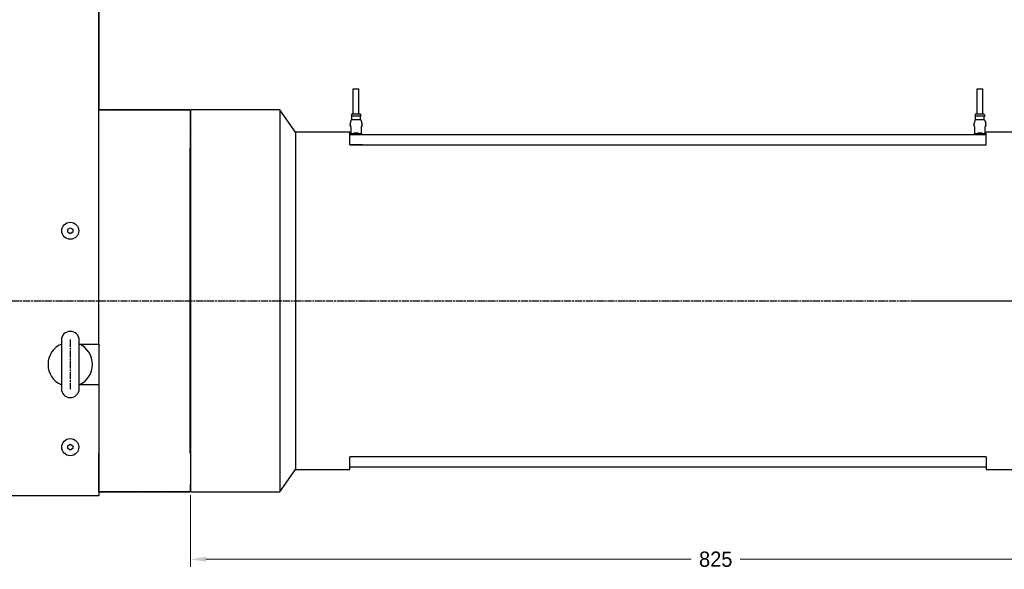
# Model space of a CAD drawing. Header units: millimetres. Extents: x 0 to 3370, y -35 to 2376.
# Tile 3 of 24: x 785 to 1558, y 774 to 1206. Entities that reach past the tile are written whole.
import ezdxf

# ---------------------------------------------------------------- set-up
doc = ezdxf.new("R2010")
doc.units = ezdxf.units.MM
doc.linetypes.add('CENTER', pattern=[2, 1.25, -0.25, 0.25, -0.25])
doc.linetypes.add('CHAIN', pattern=[0.3543, 0.2362, -0.0295, 0.0591, -0.0295])
doc.layers.add('1', color=1, linetype='CENTER')
doc.layers.add('ATA-CENTER', color=133, linetype='CENTER')
doc.styles.get("Standard").update_dxf_attribs({"font": 'gulim.ttc'})
doc.dimstyles.new('ata_L1', dxfattribs={"dimtxt": 12, "dimasz": 12, "dimexe": 6, "dimexo": 6, "dimgap": 6, "dimtad": 0, "dimtih": 1, "dimtoh": 1, "dimdec": 3, "dimdsep": 46, "dimtxsty": 'Standard', "dimcen": 0, "dimclrd": 252, "dimclre": 252, "dimclrt": 4, "dimadec": 6, "dimazin": 2, "dimtfac": 1, "dimtdec": 6, "dimtofl": 0, "dimtmove": 0, "dimatfit": 3, "dimfxl": 0, "dimtolj": 1, "dimtzin": 0, "dimlwd": 0, "dimlwe": 0, "dimarcsym": 0})
doc.dimstyles.new('ata_L2', dxfattribs={"dimtxt": 18, "dimasz": 18, "dimexe": 9, "dimexo": 9, "dimgap": 9, "dimtad": 0, "dimtih": 1, "dimtoh": 1, "dimdec": 6, "dimdsep": 46, "dimtxsty": 'Standard', "dimcen": 0, "dimclrd": 252, "dimclre": 252, "dimclrt": 4, "dimadec": 6, "dimazin": 2, "dimtfac": 1, "dimtdec": 6, "dimtofl": 0, "dimtmove": 0, "dimatfit": 3, "dimfxl": 0, "dimtolj": 1, "dimtzin": 0, "dimlwd": 0, "dimlwe": 0, "dimarcsym": 0})

# ---------------------------------------------------------------- blocks, each defined once
blk = doc.blocks.new('*D8638')
at = {"color": 252, "lineweight": 0}
for p, q in [((919.15, 832.06), (919.15, 775.73)), ((1744.15, 829.31), (1744.15, 775.73)), ((931.15, 781.73), (1312.48, 781.73)), ((1732.15, 781.73), (1350.82, 781.73))]:
    blk.add_line(p, q, dxfattribs=at)
at = {"color": 252}
for points in [[(931.15, 783.73), (931.15, 779.73), (919.15, 781.73)], [(1732.15, 779.73), (1732.15, 783.73), (1744.15, 781.73)]]:
    blk.add_solid(points, dxfattribs=at)
at = {"layer": 'Defpoints', "color": 0}
for p in [(919.15, 838.06), (1744.15, 835.31), (1744.15, 781.73)]:
    blk.add_point(p, dxfattribs=at)
at = {"color": 4, "insert": (1331.65, 781.73), "char_height": 12, "attachment_point": 5}
blk.add_mtext('\\A1;825', dxfattribs=at)
blk = doc.blocks.new('*D4506')
at = {"color": 252, "lineweight": 0}
for p, q in [((677.15, 1486.31), (677.15, 1634.66)), ((1744.15, 1140.81), (1744.15, 1634.66)), ((695.15, 1625.66), (1166.82, 1625.66)), ((1726.15, 1625.66), (1254.48, 1625.66))]:
    blk.add_line(p, q, dxfattribs=at)
at = {"color": 252}
for points in [[(695.15, 1628.66), (695.15, 1622.66), (677.15, 1625.66)], [(1726.15, 1622.66), (1726.15, 1628.66), (1744.15, 1625.66)]]:
    blk.add_solid(points, dxfattribs=at)
at = {"layer": 'Defpoints', "color": 0}
for p in [(1744.15, 1625.66), (677.15, 1477.31), (1744.15, 1131.81)]:
    blk.add_point(p, dxfattribs=at)
at = {"color": 4, "insert": (1210.65, 1625.66), "char_height": 18, "attachment_point": 5}
blk.add_mtext('\\A1;(1067)', dxfattribs=at)

msp = doc.modelspace()

# ---------------------------------------------------------------- linework, layer by layer
for p, q in [((847.1527826, 1407.312701), (847.1527826, 1135.812701)), ((847.1527826, 950.812701), (847.1527826, 1253.812701)), ((1046.9027826, 1131.362701), (1046.9027826, 1151.362701)), ((1046.9027826, 1151.362701), (1051.4027826, 1151.362701)), ((1051.4027826, 1131.362701), (1051.4027826, 1151.362701)), ((1536.9027826, 1131.362701), (1536.9027826, 1151.362701)), ((1536.9027826, 1151.362701), (1541.4027826, 1151.362701)), ((1541.4027826, 1131.362701), (1541.4027826, 1151.362701)), ((847.6527826, 1134.812701), (918.6527826, 1134.812701)), ((918.6527826, 1134.812701), (919.1527826, 1134.312701)), ((919.6527826, 1134.812701), (919.1527826, 1134.312701)), ((919.1527826, 1134.312701), (919.1527826, 1104.812701)), ((919.1527826, 1134.312701), (919.1527826, 835.312701)), ((989.1527826, 1134.812701), (919.6527826, 1134.812701)), ((1001.6527826, 1117.312701), (989.1527826, 1134.812701)), ((989.1527826, 1134.812701), (989.1527826, 834.812701)), ((1045.8027826, 1131.362701), (1045.3027826, 1129.862701)), ((1053.0027826, 1129.862701), (1045.3027826, 1129.862701)), ((1052.5027826, 1131.362701), (1045.8027826, 1131.362701)), ((1045.8027826, 1127.262701), (1045.8027826, 1129.862701)), ((1052.5027826, 1131.362701), (1053.0027826, 1129.862701)), ((1052.5027826, 1127.262701), (1052.5027826, 1129.862701)), ((1535.8027826, 1131.362701), (1535.3027826, 1129.862701)), ((1543.0027826, 1129.862701), (1535.3027826, 1129.862701)), ((1542.5027826, 1131.362701), (1535.8027826, 1131.362701)), ((1535.8027826, 1127.262701), (1535.8027826, 1129.862701)), ((1542.5027826, 1131.362701), (1543.0027826, 1129.862701)), ((1542.5027826, 1127.262701), (1542.5027826, 1129.862701)), ((1044.4027826, 1123.050707), (1044.4027826, 1123.3830929)), ((1045.4076175, 1126.9250551), (1044.5523102, 1124.3184042)), ((1044.9027826, 1121.4830929), (1044.9027826, 1116.362701)), ((1052.7079162, 1127.062701), (1045.597649, 1127.062701)), ((1052.8979477, 1126.9250551), (1053.753255, 1124.3184042)), ((1053.4027826, 1116.362701), (1053.4027826, 1121.4830929)), ((1053.9027826, 1123.050707), (1053.9027826, 1123.3830929)), ((1534.4027826, 1123.050707), (1534.4027826, 1123.3830929)), ((1535.4076175, 1126.9250551), (1534.5523102, 1124.3184042)), ((1534.9027826, 1121.4830929), (1534.9027826, 1116.362701)), ((1542.7079162, 1127.062701), (1535.597649, 1127.062701)), ((1542.8979477, 1126.9250551), (1543.753255, 1124.3184042)), ((1543.4027826, 1116.362701), (1543.4027826, 1121.4830929)), ((1543.9027826, 1123.050707), (1543.9027826, 1123.3830929)), ((1044.1527826, 1117.312701), (1001.6527826, 1117.312701)), ((1001.6527826, 1117.312701), (1001.6527826, 852.312701)), ((1044.1527826, 1117.312701), (1044.1527826, 1115.312701)), ((1044.1527826, 1107.312701), (1044.1527826, 1117.312701)), ((1044.1527826, 1107.312701), (1044.1527826, 1115.312701)), ((1544.1527826, 1115.312701), (1044.1527826, 1115.312701)), ((1045.1527826, 1115.812701), (1045.1527826, 1115.412701)), ((1045.1527826, 1115.412701), (1045.1527826, 1115.312701)), ((1045.2527826, 1115.412701), (1045.1527826, 1115.412701)), ((1045.8527826, 1115.912701), (1045.2527826, 1115.912701)), ((1045.2527826, 1115.412701), (1045.3527826, 1115.412701)), ((1045.3527826, 1115.312701), (1045.3527826, 1115.412701)), ((1045.3627826, 1115.312701), (1045.3627826, 1115.402701)), ((1052.4527826, 1115.912701), (1045.8527826, 1115.912701)), ((1045.8627826, 1115.902701), (1052.4427826, 1115.902701)), ((1053.0527826, 1115.912701), (1052.4527826, 1115.912701)), ((1052.9427826, 1115.402701), (1052.9427826, 1115.312701)), ((1053.0527826, 1115.412701), (1052.9527826, 1115.412701)), ((1052.9527826, 1115.412701), (1052.9527826, 1115.312701)), ((1053.0527826, 1115.412701), (1053.1527826, 1115.412701)), ((1053.1527826, 1115.412701), (1053.1527826, 1115.812701)), ((1053.1527826, 1115.312701), (1053.1527826, 1115.412701)), ((1535.1527826, 1115.812701), (1535.1527826, 1115.412701)), ((1535.1527826, 1115.412701), (1535.1527826, 1115.312701)), ((1535.2527826, 1115.412701), (1535.1527826, 1115.412701)), ((1535.8527826, 1115.912701), (1535.2527826, 1115.912701)), ((1535.2527826, 1115.412701), (1535.3527826, 1115.412701)), ((1535.3527826, 1115.312701), (1535.3527826, 1115.412701)), ((1535.3627826, 1115.312701), (1535.3627826, 1115.402701)), ((1542.4527826, 1115.912701), (1535.8527826, 1115.912701)), ((1535.8627826, 1115.902701), (1542.4427826, 1115.902701)), ((1543.0527826, 1115.912701), (1542.4527826, 1115.912701)), ((1542.9427826, 1115.402701), (1542.9427826, 1115.312701)), ((1543.0527826, 1115.412701), (1542.9527826, 1115.412701)), ((1542.9527826, 1115.412701), (1542.9527826, 1115.312701)), ((1543.0527826, 1115.412701), (1543.1527826, 1115.412701)), ((1543.1527826, 1115.412701), (1543.1527826, 1115.812701)), ((1543.1527826, 1115.312701), (1543.1527826, 1115.412701)), ((1544.1527826, 1115.312701), (1544.1527826, 1117.312701)), ((1591.6527826, 1117.312701), (1544.1527826, 1117.312701)), ((1544.1527826, 1107.312701), (1544.1527826, 1115.312701)), ((1054.1527826, 1107.312701), (1044.1527826, 1107.312701)), ((1044.1527826, 1107.312701), (1544.1527826, 1107.312701)), ((1054.1527826, 1107.312701), (1534.1527826, 1107.312701)), ((822.6527826, 1040.9674015), (824.6527826, 1042.1221021)), ((822.6527826, 1038.6580005), (822.6527826, 1040.9674015)), ((824.6527826, 1037.5032999), (822.6527826, 1038.6580005)), ((824.6527826, 1042.1221021), (826.6527826, 1040.9674015)), ((826.6527826, 1038.6580005), (824.6527826, 1037.5032999)), ((826.6527826, 1040.9674015), (826.6527826, 1038.6580005)), ((817.6527826, 953.812701), (817.6527826, 915.812701)), ((831.6527826, 915.812701), (831.6527826, 953.812701)), ((831.6527826, 950.812701), (842.1527826, 950.812701)), ((831.6527826, 950.812701), (847.1527826, 950.812701)), ((847.1527826, 950.812701), (847.1527826, 918.812701)), ((847.1527826, 949.312701), (847.6527826, 949.812701)), ((842.1527826, 918.812701), (831.6527826, 918.812701)), ((847.1527826, 918.812701), (831.6527826, 918.812701)), ((847.1527826, 918.812701), (847.1527826, 831.812701)), ((822.6527826, 870.9674015), (824.6527826, 872.1221021)), ((822.6527826, 868.6580005), (822.6527826, 870.9674015)), ((824.6527826, 867.5032999), (822.6527826, 868.6580005)), ((824.6527826, 872.1221021), (826.6527826, 870.9674015)), ((826.6527826, 868.6580005), (824.6527826, 867.5032999)), ((826.6527826, 870.9674015), (826.6527826, 868.6580005)), ((847.1527826, 834.812701), (847.1527826, 864.812701)), ((919.1527826, 864.812701), (919.1527826, 835.312701)), ((1044.1527826, 852.312701), (1044.1527826, 862.312701)), ((1544.1527826, 862.312701), (1044.1527826, 862.312701)), ((1544.1527826, 862.312701), (1544.1527826, 852.312701)), ((989.1527826, 834.812701), (1001.6527826, 852.312701)), ((1001.6527826, 852.312701), (1044.1527826, 852.312701)), ((1044.1527826, 854.312701), (1544.1527826, 854.312701)), ((1544.1527826, 852.312701), (1591.6527826, 852.312701)), ((847.6527826, 834.812701), (847.1527826, 835.312701)), ((919.1527826, 835.312701), (918.6527826, 834.812701)), ((919.1527826, 835.312701), (919.6527826, 834.812701)), ((677.6527826, 831.812701), (847.1527826, 831.812701)), ((918.6527826, 834.812701), (847.6527826, 834.812701)), ((919.6527826, 834.812701), (989.1527826, 834.812701))]:
    msp.add_line(p, q)
for centre in [(824.6527826, 1039.812701), (824.6527826, 869.812701)]:
    msp.add_circle(centre, 6.7)
for centre, radius, start, end in [((1047.4027826, 1123.3830929), 3, 161.8340434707, 180), ((1045.597649, 1126.862701), 0.2, 90, 161.834043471), ((1045.6027826, 1127.262701), 0.2, 270, 0), ((1052.7027826, 1127.262701), 0.2, 180, 270), ((1052.7079162, 1126.862701), 0.2, 18.1659565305, 90), ((1050.9027826, 1123.3830929), 3, 0, 18.1659565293), ((1537.4027826, 1123.3830929), 3, 161.8340434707, 180), ((1535.597649, 1126.862701), 0.2, 90, 161.834043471), ((1535.6027826, 1127.262701), 0.2, 270, 0), ((1542.7027826, 1127.262701), 0.2, 180, 270), ((1542.7079162, 1126.862701), 0.2, 18.1659565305, 90), ((1540.9027826, 1123.3830929), 3, 0, 18.1659565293), ((1045.2527826, 1115.812701), 0.1, 90, 180), ((1045.8527826, 1115.412701), 0.5, 90, 180), ((1045.8627826, 1115.402701), 0.5, 90, 180), ((1049.1527826, 1111.862701), 5, 54.0959314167, 125.9040685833), ((1049.1527826, 1111.862701), 4.7, 59.5082382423, 120.4917617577), ((1049.1527826, 1111.862701), 4.1, 81.0427839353, 98.9572160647), ((1052.4427826, 1115.402701), 0.5, 0, 90), ((1052.4527826, 1115.412701), 0.5, 0, 90), ((1053.0527826, 1115.812701), 0.1, 0, 90), ((1535.2527826, 1115.812701), 0.1, 90, 180), ((1535.8527826, 1115.412701), 0.5, 90, 180), ((1535.8627826, 1115.402701), 0.5, 90, 180), ((1539.1527826, 1111.862701), 5, 54.0959314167, 125.9040685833), ((1539.1527826, 1111.862701), 4.7, 59.5082382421, 120.4917617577), ((1539.1527826, 1111.862701), 4.1, 81.0427839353, 98.9572160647), ((1542.4427826, 1115.402701), 0.5, 0, 90), ((1542.4527826, 1115.412701), 0.5, 0, 90), ((1543.0527826, 1115.812701), 0.1, 0, 90), ((824.6527826, 953.812701), 7, 0, 180), ((824.6527826, 934.812701), 17.5, 113.5781784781, 246.4218215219), ((824.6527826, 934.812701), 17.5, 293.5781784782, 66.4218215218), ((824.6527826, 915.812701), 7, 180, 0)]:
    msp.add_arc(centre, radius, start, end)
for points in [[(1044.4019315, 1123.0507078), (1044.4019111, 1123.0506635), (1044.4019008, 1123.050605), (1044.4019009, 1123.0505324)], [(1044.6368936, 1122.6012859), (1044.6762434, 1122.5234241), (1044.7184938, 1122.4308456), (1044.7573574, 1122.3219956)], [(1044.7897271, 1122.2226546), (1044.7712829, 1122.2817251), (1044.752032, 1122.3370922), (1044.7326376, 1122.3881433)], [(1044.7897271, 1122.2226546), (1044.7716174, 1122.2806539), (1044.7529337, 1122.3344939), (1044.7340625, 1122.3843926)], [(1044.8995337, 1121.6044629), (1044.9016622, 1121.5641608), (1044.9027826, 1121.5236414), (1044.9027826, 1121.4830929)], [(1053.4958534, 1122.155961), (1053.4506581, 1121.9917775), (1053.4163952, 1121.8006967), (1053.4060315, 1121.6044629)], [(1053.7012041, 1122.6710723), (1053.7644149, 1122.7883816), (1053.8185146, 1122.861669), (1053.8457592, 1122.900949)], [(1053.9036337, 1123.0507078), (1053.9036542, 1123.0506635), (1053.9036644, 1123.050605), (1053.9036643, 1123.0505324)], [(1534.4019315, 1123.0507078), (1534.4019111, 1123.0506635), (1534.4019008, 1123.050605), (1534.4019009, 1123.0505324)], [(1534.6368936, 1122.6012859), (1534.6762434, 1122.5234241), (1534.7184938, 1122.4308456), (1534.7573574, 1122.3219956)], [(1534.7897271, 1122.2226546), (1534.7712829, 1122.2817251), (1534.7520288, 1122.3369879), (1534.7326359, 1122.3880437)], [(1534.7897271, 1122.2226546), (1534.7716174, 1122.2806539), (1534.7529337, 1122.3344939), (1534.7340625, 1122.3843926)], [(1534.8995337, 1121.6044629), (1534.9016622, 1121.5641608), (1534.9027826, 1121.5236414), (1534.9027826, 1121.4830929)], [(1543.4958534, 1122.155961), (1543.4506581, 1121.9917775), (1543.4163952, 1121.8006967), (1543.4060315, 1121.6044629)], [(1543.7012041, 1122.6710723), (1543.7644149, 1122.7883816), (1543.8185146, 1122.861669), (1543.8457592, 1122.900949)], [(1543.9036337, 1123.0507078), (1543.9036542, 1123.0506635), (1543.9036644, 1123.050605), (1543.9036643, 1123.0505324)], [(1053.4059232, 1116.2423124), (1053.4038635, 1116.2822781), (1053.4027826, 1116.3224671), (1053.4027826, 1116.362701)], [(1053.6356225, 1115.312701), (1053.596052, 1115.3964063), (1053.555311, 1115.4943938), (1053.5195095, 1115.6077376)], [(1543.4059232, 1116.2423124), (1543.4038635, 1116.2822781), (1543.4027826, 1116.3224671), (1543.4027826, 1116.362701)], [(1543.6356225, 1115.312701), (1543.596052, 1115.3964063), (1543.555311, 1115.4943938), (1543.5195095, 1115.6077376)]]:
    msp.add_open_spline(points, degree=3)
for points, knots in [([(1044.459806, 1122.900949), (1044.4509721, 1122.9136854), (1044.4434536, 1122.9248972), (1044.4331554, 1122.9417175), (1044.4299357, 1122.9469462), (1044.4223, 1122.9619611), (1044.4187789, 1122.9689588), (1044.4116527, 1122.9884477), (1044.4085678, 1122.9983471), (1044.4035894, 1123.0219756), (1044.4019157, 1123.0362152), (1044.4019009, 1123.0505324)], [0, 0, 0, 0, 0.022971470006, 0.022971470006, 0.034367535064, 0.034367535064, 0.040556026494, 0.040556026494, 0.044492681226, 0.044492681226, 0.048992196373, 0.048992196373, 0.048992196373, 0.048992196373]), ([(1044.459806, 1122.900949), (1044.4586507, 1122.9026147), (1044.42992, 1122.9442572), (1044.4346277, 1122.9452239), (1044.4633999, 1122.9031295)], [0.42248596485, 0.42248596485, 0.42248596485, 0.42248596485, 0.42857142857, 0.58042167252, 0.58042167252, 0.58042167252, 0.58042167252]), ([(1044.6368936, 1122.6012859), (1044.5783681, 1122.7170907), (1044.5267922, 1122.8037671), (1044.4810721, 1122.8767052), (1044.4708608, 1122.892214), (1044.4633999, 1122.9031295)], [0, 0, 0, 0, 0.070625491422, 0.070625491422, 0.096970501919, 0.096970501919, 0.096970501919, 0.096970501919]), ([(1044.8995337, 1121.6044629), (1044.8935034, 1121.7186455), (1044.8792323, 1121.8317034), (1044.8394748, 1122.0472811), (1044.8129758, 1122.1514821), (1044.7753074, 1122.2703228), (1044.7664056, 1122.2966533), (1044.7573574, 1122.3219956)], [0, 0, 0, 0, 0.034494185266, 0.034494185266, 0.070853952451, 0.070853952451, 0.081689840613, 0.081689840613, 0.081689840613, 0.081689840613]), ([(1053.4353761, 1121.886717), (1053.4169072, 1121.7733752), (1053.405473, 1121.650937), (1053.4029262, 1121.5137935), (1053.4027826, 1121.4984414), (1053.4027826, 1121.4830929)], [0, 0, 0, 0, 0.036577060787, 0.036577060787, 0.041181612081, 0.041181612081, 0.041181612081, 0.041181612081]), ([(1053.4992647, 1122.1682266), (1053.4795282, 1122.0979586), (1053.4616548, 1122.0221025), (1053.4269201, 1121.8363075), (1053.4121842, 1121.7209625), (1053.4060315, 1121.6044629)], [0.020323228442, 0.020323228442, 0.020323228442, 0.020323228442, 0.046355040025, 0.046355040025, 0.081549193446, 0.081549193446, 0.081549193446, 0.081549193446]), ([(1053.4353761, 1121.886717), (1053.4441688, 1121.9406773), (1053.466495, 1122.0531381), (1053.4970971, 1122.1622111), (1053.5145155, 1122.2184186), (1053.5158381, 1122.2226546)], [0.075641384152, 0.075641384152, 0.075641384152, 0.075641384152, 0.107142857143, 0.142857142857, 0.145784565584, 0.145784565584, 0.145784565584, 0.145784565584]), ([(1053.7012041, 1122.6710723), (1053.6764863, 1122.6251999), (1053.64982, 1122.5715579), (1053.5870918, 1122.4288397), (1053.5500736, 1122.3322994), (1053.5158381, 1122.2226546)], [0, 0, 0, 0, 0.032685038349, 0.032685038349, 0.075239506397, 0.075239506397, 0.075239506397, 0.075239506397]), ([(1053.7829818, 1122.8091991), (1053.7688323, 1122.7854243), (1053.7529579, 1122.7579571), (1053.7150771, 1122.6900109), (1053.6922818, 1122.6480035), (1053.6686717, 1122.6012859)], [0.044478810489, 0.044478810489, 0.044478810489, 0.044478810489, 0.068505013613, 0.068505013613, 0.09699652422, 0.09699652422, 0.09699652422, 0.09699652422]), ([(1053.7821962, 1122.807952), (1053.7624789, 1122.7747774), (1053.7267804, 1122.7122812), (1053.684417, 1122.6324413), (1053.6686717, 1122.6012859)], [0.65581319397, 0.65581319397, 0.65581319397, 0.65581319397, 0.714285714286, 0.74727807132, 0.74727807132, 0.74727807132, 0.74727807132]), ([(1053.9036643, 1123.0505324), (1053.903655, 1123.0415821), (1053.9030212, 1123.0327121), (1053.9008508, 1123.0165559), (1053.8993908, 1123.009134), (1053.8951381, 1122.9919519), (1053.8920388, 1122.983001), (1053.8872555, 1122.9708052), (1053.8853461, 1122.966551), (1053.8812362, 1122.9578184), (1053.8792725, 1122.9540905), (1053.8735387, 1122.9435108), (1053.8704921, 1122.9385215), (1053.8609455, 1122.9231882), (1053.8538497, 1122.9126135), (1053.8457592, 1122.900949)], [0, 0, 0, 0, 0.002812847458, 0.002812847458, 0.005364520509, 0.005364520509, 0.009288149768, 0.009288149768, 0.012472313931, 0.012472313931, 0.017212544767, 0.017212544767, 0.027993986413, 0.027993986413, 0.04903223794, 0.04903223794, 0.04903223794, 0.04903223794]), ([(1534.459806, 1122.900949), (1534.4509721, 1122.9136854), (1534.4434536, 1122.9248972), (1534.4331554, 1122.9417175), (1534.4299357, 1122.9469462), (1534.4223, 1122.9619611), (1534.4187789, 1122.9689588), (1534.4116527, 1122.9884477), (1534.4085678, 1122.9983471), (1534.4035894, 1123.0219756), (1534.4019157, 1123.0362152), (1534.4019009, 1123.0505324)], [0, 0, 0, 0, 0.022971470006, 0.022971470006, 0.034367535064, 0.034367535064, 0.040556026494, 0.040556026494, 0.044492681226, 0.044492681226, 0.048992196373, 0.048992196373, 0.048992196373, 0.048992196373]), ([(1534.459806, 1122.900949), (1534.4586507, 1122.9026147), (1534.42992, 1122.9442572), (1534.4346277, 1122.9452239), (1534.4633999, 1122.9031295)], [0.42248596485, 0.42248596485, 0.42248596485, 0.42248596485, 0.42857142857, 0.58042167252, 0.58042167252, 0.58042167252, 0.58042167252]), ([(1534.6368936, 1122.6012859), (1534.5783681, 1122.7170907), (1534.5267922, 1122.8037671), (1534.4810721, 1122.8767052), (1534.4708608, 1122.892214), (1534.4633999, 1122.9031295)], [0, 0, 0, 0, 0.070625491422, 0.070625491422, 0.096970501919, 0.096970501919, 0.096970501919, 0.096970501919]), ([(1534.8995337, 1121.6044629), (1534.8935034, 1121.7186455), (1534.8792323, 1121.8317034), (1534.8394748, 1122.0472811), (1534.8129758, 1122.1514821), (1534.7753074, 1122.2703228), (1534.7664056, 1122.2966533), (1534.7573574, 1122.3219956)], [0, 0, 0, 0, 0.034494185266, 0.034494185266, 0.070853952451, 0.070853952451, 0.081689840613, 0.081689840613, 0.081689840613, 0.081689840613]), ([(1543.4353761, 1121.886717), (1543.4169072, 1121.7733752), (1543.405473, 1121.650937), (1543.4029262, 1121.5137935), (1543.4027826, 1121.4984414), (1543.4027826, 1121.4830929)], [0, 0, 0, 0, 0.036577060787, 0.036577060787, 0.041181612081, 0.041181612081, 0.041181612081, 0.041181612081]), ([(1543.4993187, 1122.1679534), (1543.4795824, 1122.0976733), (1543.4616548, 1122.0221025), (1543.4269201, 1121.8363075), (1543.4121842, 1121.7209625), (1543.4060315, 1121.6044629)], [0.020323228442, 0.020323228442, 0.020323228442, 0.020323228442, 0.046355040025, 0.046355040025, 0.081549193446, 0.081549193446, 0.081549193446, 0.081549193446]), ([(1543.4353761, 1121.886717), (1543.4441688, 1121.9406773), (1543.466495, 1122.0531381), (1543.4970971, 1122.1622111), (1543.5145155, 1122.2184186), (1543.5158381, 1122.2226546)], [0.075641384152, 0.075641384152, 0.075641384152, 0.075641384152, 0.107142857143, 0.142857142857, 0.145784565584, 0.145784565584, 0.145784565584, 0.145784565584]), ([(1543.7012041, 1122.6710723), (1543.6764863, 1122.6251999), (1543.64982, 1122.5715579), (1543.5870918, 1122.4288397), (1543.5500736, 1122.3322994), (1543.5158381, 1122.2226546)], [0, 0, 0, 0, 0.032685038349, 0.032685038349, 0.075239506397, 0.075239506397, 0.075239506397, 0.075239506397]), ([(1543.7830185, 1122.8092184), (1543.7688502, 1122.7854269), (1543.7529579, 1122.7579571), (1543.7150771, 1122.6900109), (1543.6922818, 1122.6480035), (1543.6686717, 1122.6012859)], [0.044478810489, 0.044478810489, 0.044478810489, 0.044478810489, 0.068505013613, 0.068505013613, 0.09699652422, 0.09699652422, 0.09699652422, 0.09699652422]), ([(1543.7821962, 1122.807952), (1543.7624789, 1122.7747774), (1543.7267804, 1122.7122812), (1543.684417, 1122.6324413), (1543.6686717, 1122.6012859)], [0.65581319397, 0.65581319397, 0.65581319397, 0.65581319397, 0.714285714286, 0.74727807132, 0.74727807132, 0.74727807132, 0.74727807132]), ([(1543.9036643, 1123.0505324), (1543.903655, 1123.0415821), (1543.9030212, 1123.0327121), (1543.9008508, 1123.0165559), (1543.8993908, 1123.009134), (1543.8951381, 1122.9919519), (1543.8920388, 1122.983001), (1543.8872555, 1122.9708052), (1543.8853461, 1122.966551), (1543.8812362, 1122.9578184), (1543.8792725, 1122.9540905), (1543.8735387, 1122.9435108), (1543.8704921, 1122.9385215), (1543.8609455, 1122.9231882), (1543.8538497, 1122.9126135), (1543.8457592, 1122.900949)], [0, 0, 0, 0, 0.002812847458, 0.002812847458, 0.005364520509, 0.005364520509, 0.009288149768, 0.009288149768, 0.012472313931, 0.012472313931, 0.017212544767, 0.017212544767, 0.027993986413, 0.027993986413, 0.04903223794, 0.04903223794, 0.04903223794, 0.04903223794]), ([(1044.6724151, 1115.312701), (1044.6756398, 1115.3198274), (1044.6788751, 1115.3270707), (1044.7178516, 1115.4155244), (1044.7551713, 1115.5126273), (1044.7896604, 1115.6230448)], [0.028915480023, 0.028915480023, 0.028915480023, 0.028915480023, 0.032805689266, 0.032805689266, 0.075664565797, 0.075664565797, 0.075664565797, 0.075664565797]), ([(1044.8704032, 1115.9625824), (1044.8615437, 1115.9075825), (1044.8510324, 1115.8538662), (1044.8390786, 1115.8019322), (1044.8257854, 1115.7441791), (1044.8107966, 1115.6885733), (1044.7949371, 1115.6363422), (1044.7935491, 1115.6317712), (1044.7921572, 1115.6272254), (1044.7907614, 1115.6227047)], [0.075027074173, 0.075027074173, 0.075027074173, 0.075027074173, 0.107142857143, 0.107142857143, 0.107142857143, 0.142857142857, 0.142857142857, 0.142857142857, 0.145982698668, 0.145982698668, 0.145982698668, 0.145982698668]), ([(1044.8145278, 1115.7066406), (1044.8322112, 1115.7729614), (1044.8481644, 1115.8438579), (1044.879932, 1116.0198025), (1044.8935931, 1116.129763), (1044.8994955, 1116.2408259)], [0.0201344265, 0.0201344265, 0.0201344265, 0.0201344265, 0.044178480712, 0.044178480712, 0.077732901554, 0.077732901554, 0.077732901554, 0.077732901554]), ([(1044.8707325, 1115.9625047), (1044.8890636, 1116.0759741), (1044.900333, 1116.1984776), (1044.9026606, 1116.3344112), (1044.9027826, 1116.3485575), (1044.9027826, 1116.362701)], [0, 0, 0, 0, 0.036569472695, 0.036569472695, 0.040812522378, 0.040812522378, 0.040812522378, 0.040812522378]), ([(1053.4027826, 1116.362701), (1053.4027826, 1116.2561416), (1053.4108119, 1116.1486152), (1053.4386484, 1115.9385369), (1053.4593986, 1115.8342797), (1053.5111521, 1115.6301766), (1053.5438561, 1115.5316301), (1053.5771006, 1115.4467334)], [0, 0, 0, 0, 0.03196783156, 0.03196783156, 0.06597153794, 0.06597153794, 0.10501531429, 0.10501531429, 0.10501531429, 0.10501531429]), ([(1053.4027826, 1116.362701), (1053.4027826, 1116.1034833), (1053.4647515, 1115.7610079), (1053.5542896, 1115.5049879), (1053.5770794, 1115.4467863)], [0, 0, 0, 0, 0.14285714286, 0.18990323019, 0.18990323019, 0.18990323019, 0.18990323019]), ([(1053.4059232, 1116.2423124), (1053.4118142, 1116.1280068), (1053.4258749, 1116.0147941), (1053.4650317, 1115.8008445), (1053.4909289, 1115.6982205), (1053.5195095, 1115.6077376)], [0, 0, 0, 0, 0.03452604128, 0.03452604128, 0.070302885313, 0.070302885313, 0.070302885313, 0.070302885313]), ([(1534.6724151, 1115.312701), (1534.6756396, 1115.3198271), (1534.6788748, 1115.3270702), (1534.7178516, 1115.4155244), (1534.7551713, 1115.5126273), (1534.7896604, 1115.6230448)], [0.028915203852, 0.028915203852, 0.028915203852, 0.028915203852, 0.032805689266, 0.032805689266, 0.075664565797, 0.075664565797, 0.075664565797, 0.075664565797]), ([(1534.8704032, 1115.9625824), (1534.8615437, 1115.9075825), (1534.8510324, 1115.8538662), (1534.8390786, 1115.8019322), (1534.8257854, 1115.7441791), (1534.8107966, 1115.6885733), (1534.7949371, 1115.6363422), (1534.7935491, 1115.6317712), (1534.7921572, 1115.6272254), (1534.7907614, 1115.6227047)], [0.075027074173, 0.075027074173, 0.075027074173, 0.075027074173, 0.107142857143, 0.107142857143, 0.107142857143, 0.142857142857, 0.142857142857, 0.142857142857, 0.145982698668, 0.145982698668, 0.145982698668, 0.145982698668]), ([(1534.8144906, 1115.7068358), (1534.8321743, 1115.7731395), (1534.8481644, 1115.8438579), (1534.879932, 1116.0198025), (1534.8935931, 1116.129763), (1534.8994955, 1116.2408259)], [0.0201344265, 0.0201344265, 0.0201344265, 0.0201344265, 0.044178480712, 0.044178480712, 0.077732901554, 0.077732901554, 0.077732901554, 0.077732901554]), ([(1534.8707325, 1115.9625047), (1534.8890636, 1116.0759741), (1534.900333, 1116.1984776), (1534.9026606, 1116.3344112), (1534.9027826, 1116.3485575), (1534.9027826, 1116.362701)], [0, 0, 0, 0, 0.036569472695, 0.036569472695, 0.040812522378, 0.040812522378, 0.040812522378, 0.040812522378]), ([(1543.4027826, 1116.362701), (1543.4027826, 1116.2561416), (1543.4108119, 1116.1486152), (1543.4386484, 1115.9385369), (1543.4593986, 1115.8342797), (1543.5111521, 1115.6301766), (1543.5438568, 1115.5316348), (1543.5771006, 1115.4467334)], [0, 0, 0, 0, 0.03196783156, 0.03196783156, 0.06597153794, 0.06597153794, 0.10501531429, 0.10501531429, 0.10501531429, 0.10501531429]), ([(1543.4027826, 1116.362701), (1543.4027826, 1116.1034833), (1543.4647515, 1115.7610079), (1543.5542896, 1115.5049879), (1543.5770794, 1115.4467863)], [0, 0, 0, 0, 0.14285714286, 0.18990323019, 0.18990323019, 0.18990323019, 0.18990323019]), ([(1543.4059232, 1116.2423124), (1543.4118142, 1116.1280068), (1543.4258749, 1116.0147941), (1543.4650317, 1115.8008445), (1543.4909289, 1115.6982205), (1543.5195095, 1115.6077376)], [0, 0, 0, 0, 0.03452604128, 0.03452604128, 0.070302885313, 0.070302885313, 0.070302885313, 0.070302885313])]:
    msp.add_open_spline(points, degree=3, knots=knots)
at = {"layer": '1'}
for p, q in [((918.6527826, 1134.812701), (847.6527826, 1134.812701)), ((919.1527826, 1134.312701), (918.6527826, 1134.812701)), ((919.1527826, 1105.312701), (919.1527826, 1134.312701)), ((919.1527826, 1118.312701), (919.1527826, 1128.812701)), ((918.6527826, 1104.812701), (918.6527826, 984.812701)), ((919.1527826, 984.812701), (919.1527826, 1105.312701)), ((918.6527826, 984.812701), (918.6527826, 864.812701)), ((847.6527826, 949.812701), (847.1527826, 949.312701)), ((847.1527826, 840.812701), (847.1527826, 851.312701)), ((919.1527826, 851.312701), (919.1527826, 840.812701)), ((847.1527826, 840.812701), (847.1527826, 835.312701)), ((847.1527826, 835.312701), (847.6527826, 834.812701)), ((918.6527826, 834.812701), (919.1527826, 835.312701)), ((919.1527826, 835.312701), (919.1527826, 840.812701)), ((847.6527826, 834.812701), (918.6527826, 834.812701))]:
    msp.add_line(p, q, dxfattribs=at)
at = {"layer": 'ATA-CENTER', "linetype": 'CHAIN', "ltscale": 23.990969}
for p, q in [((651.5198028, 984.81232), (1780.6527826, 984.81232)), ((1485.6527826, 984.81232), (2202.6203922, 984.81232)), ((824.6527826, 954.312701), (824.6527826, 915.312701))]:
    msp.add_line(p, q, dxfattribs=at)

# ---------------------------------------------------------------- dimensions: what is measured, and where the dimension line sits
dim = msp.add_linear_dim(base=(1744.1527826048, 1625.6571351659), p1=(677.1527826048, 1477.3127010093), p2=(1744.1527826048, 1131.8127010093), text='(<>)', dimstyle='ata_L2', override={"dimtfill": 0})
dim.commit()
dim.dimension.update_dxf_attribs({"geometry": '*D4506', "text_midpoint": (1210.6527826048, 1625.6571351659)})
dim = msp.add_linear_dim(base=(1744.1527826, 781.7267035), p1=(919.1527826, 838.062701), p2=(1744.1527826, 835.312701), dimstyle='ata_L1')
dim.commit()
dim.dimension.update_dxf_attribs({"geometry": '*D8638', "text_midpoint": (1331.6527826, 781.7267035)})

doc.saveas('drawing.dxf')
